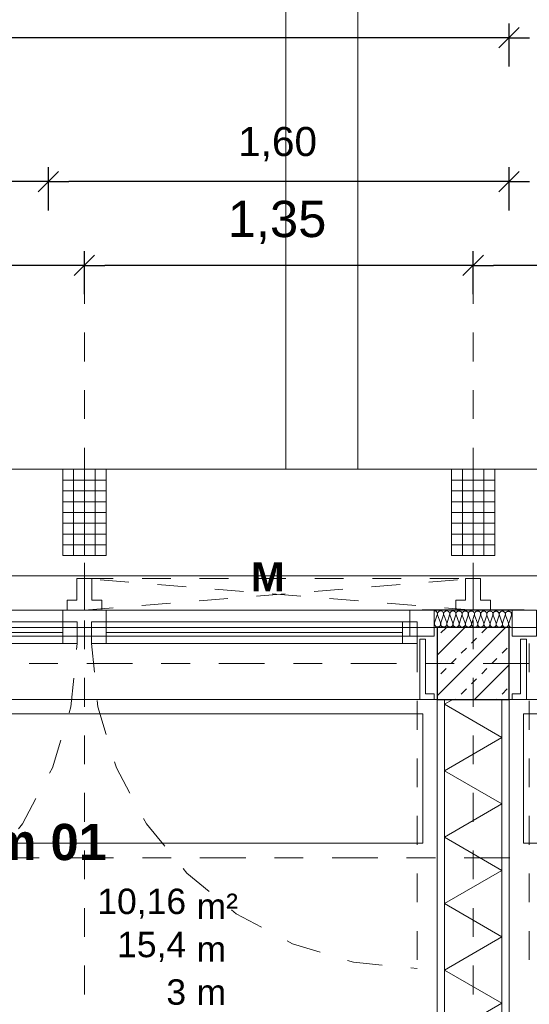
# Model space of a CAD drawing. Header units: metres. Extents: x -45.2 to 14.3, y -31.8 to 10.2.
# Tile 132 of 148: x -15.1 to -13.3, y -1.2 to 2.2. Entities that reach past the tile are written whole.
import ezdxf

# ---------------------------------------------------------------- set-up
doc = ezdxf.new("R2010")
doc.units = ezdxf.units.M
doc.header["$LTSCALE"] = 0.05
for name, pattern in [('1600.2032', [1.6, 0.8, -0.8]), ('Achsen 01', [5.291531, 3.175, -1.058062, 0.352704, -0.705764]), ('gestrichelt - 01', [2, 1, -1]), ('ISO-07 Punktiert', [0.889, 0.127, -0.762]), ('Raster 01', [2, 1, -1]), ('VW-01 Strichlinie kurz', [2, 1, -1])]:
    doc.linetypes.add(name, pattern=pattern)
doc.layers.get('0').update_dxf_attribs({"lineweight": 25})
for name, color, linetype, lineweight, true_color in [('013_Beton und Stahlbetonarbeiten-000 Brüstung', 7, 'Continuous', 9, 0xa6a6a6), ('014_Fassadenarbeiten-000 Aufsicht Betonfertigteile', 7, 'Continuous', 9, 0xc0c0c0), ('014_Fassadenarbeiten-330 mineralische Dämmung', 7, 'Continuous', 9, 0x666666), ('017_Stahlbauarbeiten-000 Aufsicht Dach', 7, 'Continuous', 9, 0xd9d9d9), ('030_Sonnenschutzarbeiten-Bemassung', 7, 'Continuous', 13, 0xff6633), ('030_Sonnenschutzarbeiten-Grundriss', 7, 'Continuous', 13, 0x555555), ('032_Metallarbeiten-Fenster', 7, 'Continuous', 13, 0x444444), ('039_Trockenbauarbeiten-340 Dämmung', 7, 'Continuous', 9, 0xc0c0c0), ('AV1-Achsen', 1, 'Achsen 01', 18, 0xff0000), ('AV1-Einrichtung', 7, 'Continuous', 9, 0xa6a6a6), ('AV1-Raster', 7, 'Raster 01', 9, 0xa6a6a6)]:
    doc.layers.add(name, color=color, linetype=linetype, lineweight=lineweight, true_color=true_color)
for name, color, linetype, lineweight in [('013_Beton und Stahlbetonarbeiten-000 Unterzüge', 7, 'ISO-07 Punktiert', 13), ('013_Beton und Stahlbetonarbeiten-330 Außenstützen', 7, 'Continuous', 25), ('014_Fassadenarbeiten-330 Betonfertigteile vertikal', 7, 'Continuous', 9), ('027_Tischlerarbeiten-330 Innenfensterbänke', 7, 'Continuous', 9), ('030_Sonnenschutzarbeiten-Kasten+Behang', 7, 'Continuous', 5), ('030_Sonnenschutzarbeiten-Motor', 7, 'Continuous', 5), ('039_Trockenbauarbeiten-340 Gipskarton', 7, 'Continuous', 9), ('AV1-Schnitt Achsen', 7, 'Achsen 01', 18), ('AV1-Stempel-Raumstempel', 7, 'Continuous', 9), ('Bemaßung-Bemaßung', 7, 'Continuous', 9)]:
    doc.layers.add(name, color=color, linetype=linetype, lineweight=lineweight)
doc.styles.add('Arial', font='arial.ttf')
doc.styles.add('Arial (bold)', font='arialbd.ttf')

msp = doc.modelspace()

# ---------------------------------------------------------------- linework, layer by layer
at = {"color": 0, "linetype": 'Continuous', "lineweight": 15}
for p, q in [((-13.3396, 2.2104), (-13.4104, 2.1396)), ((-13.4104, 2.1396), (-13.3396, 2.2104)), ((-14.9396, 1.7104), (-15.0104, 1.6396)), ((-15.0104, 1.6396), (-14.9396, 1.7104)), ((-13.3396, 1.7104), (-13.4104, 1.6396)), ((-13.4104, 1.6396), (-13.3396, 1.7104)), ((-14.8146, 1.4188), (-14.8854, 1.3481)), ((-14.8854, 1.3481), (-14.8146, 1.4188)), ((-13.4646, 1.4188), (-13.5354, 1.3481)), ((-13.5354, 1.3481), (-13.4646, 1.4188))]:
    msp.add_line(p, q, dxfattribs=at)
at = {"color": 0, "linetype": 'ByBlock', "lineweight": -2}
for p, q in [((-13.375, 2.175), (-13.4457, 2.175)), ((-13.375, 2.175), (-13.3043, 2.175)), ((-14.975, 1.675), (-15.0457, 1.675)), ((-14.975, 1.675), (-14.9043, 1.675)), ((-13.375, 1.675), (-13.4457, 1.675)), ((-13.375, 1.675), (-13.3043, 1.675)), ((-14.85, 1.3835), (-14.9207, 1.3835)), ((-14.85, 1.3835), (-14.7793, 1.3835)), ((-13.5, 1.3835), (-13.5707, 1.3835)), ((-13.5, 1.3835), (-13.4293, 1.3835))]:
    msp.add_line(p, q, dxfattribs=at)
at = {"layer": '013_Beton und Stahlbetonarbeiten-000 Brüstung'}
for points in [[(-16.075, -0.125), (-16.075, 0.125), (-13.625, 0.125), (-13.625, -0.125)], [(-13.375, -0.125), (-13.375, 0.125), (-10.925, 0.125), (-10.925, -0.125)]]:
    msp.add_lwpolyline(points, close=True, dxfattribs=at)
at = {"layer": '013_Beton und Stahlbetonarbeiten-000 Unterzüge', "linetype": 'VW-01 Strichlinie kurz'}
for points in [[(-13.625, 0.125), (-13.625, -0.125), (-16.075, -0.125), (-16.075, 0.125)], [(-10.925, 0.125), (-10.925, -0.125), (-13.375, -0.125), (-13.375, 0.125)]]:
    msp.add_lwpolyline(points, close=True, dxfattribs=at)
at = {"layer": '013_Beton und Stahlbetonarbeiten-330 Außenstützen', "color": 251, "linetype": 'Continuous', "lineweight": 13, "true_color": 0x4c4c4c}
for p, q in [((-13.3873, 0.125), (-13.625, -0.1127)), ((-13.5287, 0.125), (-13.625, 0.0287)), ((-13.6118, 0.1061), (-13.5941, 0.1237)), ((-13.4704, 0.1061), (-13.4527, 0.1237)), ((-13.5057, 0.0707), (-13.4881, 0.0884)), ((-13.5411, 0.0354), (-13.5234, 0.053)), ((-13.3997, 0.0354), (-13.382, 0.053)), ((-13.5765, 0), (-13.5588, 0.0177)), ((-13.435, 0), (-13.4174, 0.0177)), ((-13.6118, -0.0354), (-13.5941, -0.0177)), ((-13.375, -0.0042), (-13.4958, -0.125)), ((-13.4704, -0.0354), (-13.4527, -0.0177)), ((-13.5057, -0.0707), (-13.4881, -0.053)), ((-13.5411, -0.1061), (-13.5234, -0.0884)), ((-13.3997, -0.1061), (-13.382, -0.0884)), ((-13.56, -0.125), (-13.5588, -0.1237)), ((-13.4186, -0.125), (-13.4174, -0.1237))]:
    msp.add_line(p, q, dxfattribs=at)
at = {"layer": '013_Beton und Stahlbetonarbeiten-330 Außenstützen'}
msp.add_lwpolyline([(-13.375, 0.125), (-13.625, 0.125), (-13.625, -0.125), (-13.375, -0.125)], close=True, dxfattribs=at)
at = {"layer": '014_Fassadenarbeiten-000 Aufsicht Betonfertigteile'}
msp.add_lwpolyline([(-39.455, 0.305), (0.305, 0.305), (0.675, 0.675), (-39.825, 0.675)], close=True, dxfattribs=at)
at = {"layer": '014_Fassadenarbeiten-330 Betonfertigteile vertikal', "color": 8, "linetype": 'Continuous', "lineweight": 9, "true_color": 0x808080}
for p, q in [((-14.8875, 0.675), (-14.8875, 0.375)), ((-14.85, 0.675), (-14.85, 0.375)), ((-14.8125, 0.675), (-14.8125, 0.375)), ((-13.5375, 0.675), (-13.5375, 0.375)), ((-13.5, 0.675), (-13.5, 0.375)), ((-13.4625, 0.675), (-13.4625, 0.375))]:
    msp.add_line(p, q, dxfattribs=at)
at = {"layer": '014_Fassadenarbeiten-330 Betonfertigteile vertikal', "color": 8, "linetype": 'Continuous', "lineweight": 13, "true_color": 0x808080}
for p, q in [((-14.925, 0.6375), (-14.775, 0.6375)), ((-13.575, 0.6375), (-13.425, 0.6375)), ((-14.925, 0.6), (-14.775, 0.6)), ((-13.575, 0.6), (-13.425, 0.6)), ((-14.925, 0.5625), (-14.775, 0.5625)), ((-13.575, 0.5625), (-13.425, 0.5625)), ((-14.925, 0.525), (-14.775, 0.525)), ((-13.575, 0.525), (-13.425, 0.525)), ((-14.925, 0.4875), (-14.775, 0.4875)), ((-13.575, 0.4875), (-13.425, 0.4875)), ((-14.925, 0.45), (-14.775, 0.45)), ((-13.575, 0.45), (-13.425, 0.45)), ((-14.925, 0.4125), (-14.775, 0.4125)), ((-13.575, 0.4125), (-13.425, 0.4125))]:
    msp.add_line(p, q, dxfattribs=at)
at = {"layer": '014_Fassadenarbeiten-330 Betonfertigteile vertikal'}
for points in [[(-14.925, 0.675), (-14.775, 0.675), (-14.775, 0.375), (-14.925, 0.375)], [(-13.575, 0.675), (-13.425, 0.675), (-13.425, 0.375), (-13.575, 0.375)]]:
    msp.add_lwpolyline(points, close=True, dxfattribs=at)
at = {"layer": '014_Fassadenarbeiten-330 mineralische Dämmung'}
for points in [[(-13.6348, 0.1832), (-13.6328, 0.183), (-13.6309, 0.1824), (-13.629, 0.1815), (-13.6274, 0.1803), (-13.6261, 0.1788), (-13.6251, 0.177), (-13.6244, 0.1751), (-13.6241, 0.1731), (-13.6241, 0.1711), (-13.6246, 0.1691), (-13.6337, 0.1412), (-13.6337, 0.1412), (-13.6342, 0.1392), (-13.6342, 0.1372), (-13.6339, 0.1352), (-13.6333, 0.1333), (-13.6323, 0.1316), (-13.6309, 0.13), (-13.6293, 0.1288), (-13.6276, 0.1279), (-13.6256, 0.1273), (-13.6236, 0.1271), (-13.6216, 0.1273), (-13.6197, 0.1278), (-13.6179, 0.1287), (-13.6163, 0.13), (-13.6149, 0.1315), (-13.6139, 0.1332), (-13.6132, 0.1351), (-13.6129, 0.1371), (-13.6129, 0.1391), (-13.6133, 0.141), (-13.6235, 0.1691), (-13.6235, 0.1691), (-13.6239, 0.1711), (-13.624, 0.1731), (-13.6237, 0.1751), (-13.623, 0.177), (-13.6219, 0.1787), (-13.6206, 0.1802), (-13.619, 0.1814), (-13.6172, 0.1823), (-13.6152, 0.1829), (-13.6132, 0.183), (-13.6112, 0.1828), (-13.6093, 0.1823), (-13.6075, 0.1814), (-13.6059, 0.1801), (-13.6046, 0.1786), (-13.6036, 0.1769), (-13.6029, 0.175), (-13.6026, 0.173), (-13.6027, 0.171), (-13.6031, 0.169), (-13.6123, 0.141), (-13.6123, 0.141), (-13.6127, 0.1391), (-13.6128, 0.1371), (-13.6125, 0.1351), (-13.6118, 0.1332), (-13.6108, 0.1314), (-13.6095, 0.1299), (-13.6079, 0.1287), (-13.6061, 0.1278), (-13.6042, 0.1272), (-13.6022, 0.127), (-13.6002, 0.1272), (-13.5982, 0.1277), (-13.5964, 0.1286), (-13.5948, 0.1298), (-13.5935, 0.1313), (-13.5924, 0.1331), (-13.5917, 0.135), (-13.5914, 0.1369), (-13.5915, 0.139), (-13.5919, 0.1409), (-13.6021, 0.169), (-13.6021, 0.169), (-13.6025, 0.171), (-13.6025, 0.173), (-13.6022, 0.175), (-13.6015, 0.1768), (-13.6005, 0.1786), (-13.5991, 0.1801), (-13.5975, 0.1813), (-13.5957, 0.1822), (-13.5938, 0.1827), (-13.5918, 0.1829), (-13.5898, 0.1827), (-13.5879, 0.1822), (-13.5861, 0.1812), (-13.5845, 0.18), (-13.5832, 0.1785), (-13.5821, 0.1767), (-13.5815, 0.1748), (-13.5812, 0.1728), (-13.5812, 0.1708), (-13.5817, 0.1689)], [(-13.6235, 0.1691), (-13.6239, 0.1711), (-13.624, 0.1731), (-13.6237, 0.1751), (-13.623, 0.177), (-13.6219, 0.1787), (-13.6206, 0.1802), (-13.619, 0.1814), (-13.6172, 0.1823), (-13.6152, 0.1829), (-13.6132, 0.183), (-13.6112, 0.1828), (-13.6093, 0.1823), (-13.6075, 0.1814), (-13.6059, 0.1801), (-13.6046, 0.1786), (-13.6036, 0.1769), (-13.6029, 0.175), (-13.6026, 0.173), (-13.6027, 0.171), (-13.6031, 0.169), (-13.6123, 0.141), (-13.6123, 0.141), (-13.6127, 0.1391), (-13.6128, 0.1371), (-13.6125, 0.1351), (-13.6118, 0.1332), (-13.6108, 0.1314), (-13.6095, 0.1299), (-13.6079, 0.1287), (-13.6061, 0.1278), (-13.6042, 0.1272), (-13.6022, 0.127), (-13.6002, 0.1272), (-13.5982, 0.1277), (-13.5964, 0.1286), (-13.5948, 0.1298), (-13.5935, 0.1313), (-13.5924, 0.1331), (-13.5917, 0.135), (-13.5914, 0.1369), (-13.5915, 0.139), (-13.5919, 0.1409), (-13.6021, 0.169), (-13.6021, 0.169), (-13.6025, 0.171), (-13.6025, 0.173), (-13.6022, 0.175), (-13.6015, 0.1768), (-13.6005, 0.1786), (-13.5991, 0.1801), (-13.5975, 0.1813), (-13.5957, 0.1822), (-13.5938, 0.1827), (-13.5918, 0.1829), (-13.5898, 0.1827), (-13.5879, 0.1822), (-13.5861, 0.1812), (-13.5845, 0.18), (-13.5832, 0.1785), (-13.5821, 0.1767), (-13.5815, 0.1748), (-13.5812, 0.1728), (-13.5812, 0.1708), (-13.5817, 0.1689), (-13.5908, 0.1409), (-13.5908, 0.1409), (-13.5913, 0.139), (-13.5914, 0.1369), (-13.591, 0.1349), (-13.5904, 0.1331), (-13.5894, 0.1313), (-13.588, 0.1298), (-13.5864, 0.1286), (-13.5847, 0.1276), (-13.5827, 0.1271), (-13.5807, 0.1269), (-13.5787, 0.127), (-13.5768, 0.1276), (-13.575, 0.1285), (-13.5734, 0.1297), (-13.572, 0.1312), (-13.571, 0.1329), (-13.5703, 0.1348), (-13.57, 0.1368), (-13.57, 0.1388), (-13.5704, 0.1408), (-13.5806, 0.1689), (-13.5806, 0.1689), (-13.581, 0.1708), (-13.5811, 0.1728), (-13.5808, 0.1748), (-13.5801, 0.1767), (-13.579, 0.1784), (-13.5777, 0.1799), (-13.5761, 0.1812), (-13.5743, 0.1821), (-13.5723, 0.1826), (-13.5703, 0.1828), (-13.5683, 0.1826), (-13.5664, 0.182), (-13.5646, 0.1811), (-13.563, 0.1799), (-13.5617, 0.1783), (-13.5607, 0.1766), (-13.56, 0.1747), (-13.5597, 0.1727), (-13.5598, 0.1707), (-13.5602, 0.1687), (-13.5694, 0.1408), (-13.5694, 0.1408), (-13.5698, 0.1388), (-13.5699, 0.1368), (-13.5696, 0.1348), (-13.5689, 0.1329), (-13.5679, 0.1312), (-13.5666, 0.1297), (-13.565, 0.1284), (-13.5632, 0.1275), (-13.5613, 0.1269), (-13.5593, 0.1267), (-13.5573, 0.1269), (-13.5553, 0.1275), (-13.5535, 0.1284), (-13.5519, 0.1296), (-13.5506, 0.1311), (-13.5495, 0.1328), (-13.5488, 0.1347), (-13.5485, 0.1367), (-13.5486, 0.1387), (-13.549, 0.1407), (-13.5592, 0.1687), (-13.5592, 0.1687), (-13.5596, 0.1707), (-13.5596, 0.1727), (-13.5593, 0.1747), (-13.5586, 0.1766), (-13.5576, 0.1783), (-13.5562, 0.1798), (-13.5546, 0.181), (-13.5528, 0.1819), (-13.5509, 0.1825), (-13.5489, 0.1827), (-13.5469, 0.1825), (-13.545, 0.1819), (-13.5432, 0.181), (-13.5416, 0.1797), (-13.5403, 0.1782), (-13.5392, 0.1765), (-13.5386, 0.1746), (-13.5383, 0.1726), (-13.5383, 0.1706), (-13.5388, 0.1686), (-13.5479, 0.1407), (-13.5479, 0.1407), (-13.5484, 0.1387), (-13.5485, 0.1367), (-13.5481, 0.1347), (-13.5475, 0.1328), (-13.5465, 0.1311), (-13.5451, 0.1295), (-13.5435, 0.1283), (-13.5418, 0.1274), (-13.5398, 0.1268), (-13.5378, 0.1266), (-13.5358, 0.1268), (-13.5339, 0.1273), (-13.5321, 0.1282), (-13.5305, 0.1295), (-13.5291, 0.131), (-13.5281, 0.1327), (-13.5274, 0.1346), (-13.5271, 0.1366), (-13.5271, 0.1386), (-13.5275, 0.1405), (-13.5377, 0.1686), (-13.5377, 0.1686), (-13.5381, 0.1706), (-13.5382, 0.1726), (-13.5379, 0.1746), (-13.5372, 0.1765), (-13.5361, 0.1782), (-13.5348, 0.1797), (-13.5332, 0.1809), (-13.5314, 0.1818), (-13.5294, 0.1824), (-13.5274, 0.1825), (-13.5254, 0.1823), (-13.5235, 0.1818), (-13.5217, 0.1808), (-13.5201, 0.1796), (-13.5188, 0.1781), (-13.5178, 0.1764), (-13.5171, 0.1745), (-13.5168, 0.1725), (-13.5169, 0.1704), (-13.5173, 0.1685), (-13.5265, 0.1405), (-13.5265, 0.1405), (-13.5269, 0.1386), (-13.527, 0.1366), (-13.5267, 0.1346), (-13.526, 0.1327), (-13.525, 0.1309), (-13.5237, 0.1294), (-13.5221, 0.1282), (-13.5203, 0.1272), (-13.5184, 0.1267), (-13.5164, 0.1265), (-13.5144, 0.1267), (-13.5124, 0.1272), (-13.5106, 0.1281), (-13.509, 0.1293), (-13.5077, 0.1308), (-13.5066, 0.1326), (-13.5059, 0.1344), (-13.5056, 0.1364), (-13.5057, 0.1384), (-13.5061, 0.1404), (-13.5163, 0.1685), (-13.5163, 0.1685), (-13.5167, 0.1704), (-13.5167, 0.1725), (-13.5164, 0.1744), (-13.5157, 0.1763), (-13.5147, 0.1781), (-13.5133, 0.1796), (-13.5117, 0.1808), (-13.5099, 0.1817), (-13.508, 0.1822), (-13.506, 0.1824), (-13.504, 0.1822), (-13.5021, 0.1816), (-13.5003, 0.1807), (-13.4987, 0.1795), (-13.4974, 0.178), (-13.4963, 0.1762), (-13.4957, 0.1743), (-13.4954, 0.1723), (-13.4954, 0.1703), (-13.4959, 0.1684), (-13.505, 0.1404), (-13.505, 0.1404), (-13.5055, 0.1384), (-13.5056, 0.1364), (-13.5052, 0.1344), (-13.5046, 0.1325), (-13.5036, 0.1308), (-13.5022, 0.1293), (-13.5006, 0.128), (-13.4989, 0.1271), (-13.4969, 0.1266), (-13.4949, 0.1263), (-13.4929, 0.1265), (-13.491, 0.1271), (-13.4892, 0.128), (-13.4876, 0.1292), (-13.4862, 0.1307), (-13.4852, 0.1324), (-13.4845, 0.1343), (-13.4842, 0.1363), (-13.4842, 0.1383), (-13.4846, 0.1403), (-13.4948, 0.1684), (-13.4948, 0.1684), (-13.4952, 0.1703), (-13.4953, 0.1723), (-13.495, 0.1743), (-13.4943, 0.1762), (-13.4932, 0.1779), (-13.4919, 0.1794), (-13.4903, 0.1807), (-13.4885, 0.1816), (-13.4865, 0.1821), (-13.4845, 0.1823), (-13.4825, 0.1821), (-13.4806, 0.1815), (-13.4788, 0.1806), (-13.4772, 0.1794), (-13.4759, 0.1778), (-13.4749, 0.1761), (-13.4742, 0.1742), (-13.4739, 0.1722), (-13.474, 0.1702), (-13.4744, 0.1682), (-13.4836, 0.1403), (-13.4836, 0.1403), (-13.484, 0.1383), (-13.4841, 0.1363), (-13.4838, 0.1343), (-13.4831, 0.1324), (-13.4821, 0.1307), (-13.4808, 0.1292), (-13.4792, 0.1279), (-13.4774, 0.127), (-13.4755, 0.1264), (-13.4735, 0.1262), (-13.4715, 0.1264), (-13.4695, 0.127), (-13.4677, 0.1279), (-13.4661, 0.1291), (-13.4648, 0.1306), (-13.4637, 0.1323), (-13.463, 0.1342), (-13.4627, 0.1362), (-13.4628, 0.1382), (-13.4632, 0.1402), (-13.4734, 0.1682), (-13.4734, 0.1682), (-13.4738, 0.1702), (-13.4738, 0.1722), (-13.4735, 0.1742), (-13.4728, 0.1761), (-13.4718, 0.1778), (-13.4704, 0.1793), (-13.4688, 0.1805), (-13.467, 0.1814), (-13.4651, 0.182), (-13.4631, 0.1822), (-13.4611, 0.182), (-13.4592, 0.1814), (-13.4574, 0.1805), (-13.4558, 0.1792), (-13.4545, 0.1777), (-13.4534, 0.176), (-13.4528, 0.1741), (-13.4525, 0.1721), (-13.4525, 0.1701), (-13.453, 0.1681), (-13.4621, 0.1402), (-13.4621, 0.1402), (-13.4626, 0.1382), (-13.4627, 0.1362), (-13.4623, 0.1342), (-13.4617, 0.1323), (-13.4607, 0.1306), (-13.4593, 0.129), (-13.4577, 0.1278), (-13.456, 0.1269), (-13.454, 0.1263), (-13.452, 0.1261), (-13.45, 0.1263), (-13.4481, 0.1268), (-13.4463, 0.1277), (-13.4447, 0.129), (-13.4433, 0.1305), (-13.4423, 0.1322), (-13.4416, 0.1341), (-13.4413, 0.1361), (-13.4413, 0.1381), (-13.4417, 0.14), (-13.4519, 0.1681), (-13.4519, 0.1681), (-13.4523, 0.1701), (-13.4524, 0.1721), (-13.4521, 0.1741), (-13.4514, 0.176), (-13.4503, 0.1777), (-13.449, 0.1792), (-13.4474, 0.1804), (-13.4456, 0.1813), (-13.4437, 0.1819), (-13.4416, 0.182), (-13.4396, 0.1818), (-13.4377, 0.1813), (-13.4359, 0.1803), (-13.4343, 0.1791), (-13.433, 0.1776), (-13.432, 0.1758), (-13.4313, 0.1739), (-13.431, 0.172), (-13.4311, 0.1699), (-13.4315, 0.168), (-13.4407, 0.14), (-13.4407, 0.14), (-13.4411, 0.1381), (-13.4412, 0.1361), (-13.4409, 0.1341), (-13.4402, 0.1322), (-13.4392, 0.1304), (-13.4379, 0.1289), (-13.4363, 0.1277), (-13.4345, 0.1267), (-13.4326, 0.1262), (-13.4306, 0.126), (-13.4286, 0.1261), (-13.4266, 0.1267), (-13.4248, 0.1276), (-13.4232, 0.1288), (-13.4219, 0.1303), (-13.4208, 0.1321), (-13.4202, 0.1339), (-13.4198, 0.1359), (-13.4199, 0.1379), (-13.4203, 0.1399), (-13.4305, 0.168), (-13.4305, 0.168), (-13.4309, 0.1699), (-13.4309, 0.172), (-13.4306, 0.1739), (-13.4299, 0.1758), (-13.4289, 0.1776), (-13.4275, 0.1791), (-13.4259, 0.1803), (-13.4241, 0.1812), (-13.4222, 0.1817), (-13.4202, 0.1819), (-13.4182, 0.1817), (-13.4163, 0.1811), (-13.4145, 0.1802), (-13.4129, 0.179), (-13.4116, 0.1775), (-13.4105, 0.1757), (-13.4099, 0.1738), (-13.4096, 0.1718), (-13.4096, 0.1698), (-13.4101, 0.1679), (-13.4192, 0.1399), (-13.4192, 0.1399), (-13.4197, 0.1379), (-13.4198, 0.1359), (-13.4195, 0.1339), (-13.4188, 0.132), (-13.4178, 0.1303), (-13.4164, 0.1288), (-13.4148, 0.1275), (-13.4131, 0.1266), (-13.4111, 0.126), (-13.4091, 0.1258), (-13.4071, 0.126), (-13.4052, 0.1266), (-13.4034, 0.1275), (-13.4018, 0.1287), (-13.4004, 0.1302), (-13.3994, 0.1319), (-13.3987, 0.1338), (-13.3984, 0.1358), (-13.3984, 0.1378), (-13.3988, 0.1398), (-13.409, 0.1678), (-13.409, 0.1678), (-13.4095, 0.1698), (-13.4095, 0.1718), (-13.4092, 0.1738), (-13.4085, 0.1757), (-13.4074, 0.1774), (-13.4061, 0.1789), (-13.4045, 0.1802), (-13.4027, 0.1811), (-13.4008, 0.1816), (-13.3987, 0.1818), (-13.3967, 0.1816), (-13.3948, 0.181), (-13.393, 0.1801), (-13.3914, 0.1788), (-13.3901, 0.1773), (-13.3891, 0.1756), (-13.3884, 0.1737), (-13.3881, 0.1717), (-13.3882, 0.1697), (-13.3886, 0.1677), (-13.3978, 0.1398), (-13.3978, 0.1398), (-13.3982, 0.1378), (-13.3983, 0.1358), (-13.398, 0.1338), (-13.3973, 0.1319), (-13.3963, 0.1302), (-13.395, 0.1287), (-13.3934, 0.1274), (-13.3916, 0.1265), (-13.3897, 0.1259), (-13.3877, 0.1257), (-13.3857, 0.1259), (-13.3837, 0.1264), (-13.3819, 0.1273), (-13.3803, 0.1286), (-13.379, 0.1301), (-13.3779, 0.1318), (-13.3773, 0.1337), (-13.3769, 0.1357), (-13.377, 0.1377), (-13.3774, 0.1397)], [(-13.4305, 0.168), (-13.4309, 0.1698), (-13.431, 0.1718), (-13.4307, 0.1737), (-13.4301, 0.1755), (-13.4292, 0.1772), (-13.428, 0.1787), (-13.4265, 0.1799), (-13.4265, 0.1799), (-13.4248, 0.1809), (-13.423, 0.1815), (-13.4212, 0.1819), (-13.4192, 0.1819), (-13.4174, 0.1815), (-13.4156, 0.1808), (-13.4139, 0.1798), (-13.4139, 0.1798), (-13.4125, 0.1786), (-13.4113, 0.1771), (-13.4104, 0.1754), (-13.4098, 0.1735), (-13.4096, 0.1716), (-13.4096, 0.1697), (-13.4101, 0.1679), (-13.4192, 0.1399), (-13.4192, 0.1399), (-13.4197, 0.138), (-13.4198, 0.1361), (-13.4195, 0.1342), (-13.4189, 0.1324), (-13.418, 0.1307), (-13.4168, 0.1292), (-13.4154, 0.1279), (-13.4154, 0.1279), (-13.4138, 0.1269), (-13.412, 0.1262), (-13.4101, 0.1259), (-13.4082, 0.1259), (-13.4063, 0.1262), (-13.4045, 0.1269), (-13.4028, 0.1278), (-13.4028, 0.1278), (-13.4014, 0.1291), (-13.4002, 0.1306), (-13.3992, 0.1323), (-13.3986, 0.1341), (-13.3984, 0.136), (-13.3984, 0.1379), (-13.3988, 0.1398), (-13.409, 0.1678), (-13.409, 0.1678), (-13.4094, 0.1697), (-13.4095, 0.1716), (-13.4092, 0.1735), (-13.4086, 0.1754), (-13.4077, 0.177), (-13.4065, 0.1785), (-13.405, 0.1798), (-13.405, 0.1798), (-13.4034, 0.1808), (-13.4016, 0.1814), (-13.3997, 0.1818), (-13.3978, 0.1817), (-13.3959, 0.1814), (-13.3941, 0.1807), (-13.3925, 0.1797), (-13.3925, 0.1797), (-13.391, 0.1784), (-13.3898, 0.1769), (-13.3889, 0.1752), (-13.3884, 0.1734), (-13.3881, 0.1715), (-13.3882, 0.1696), (-13.3886, 0.1677), (-13.3978, 0.1398), (-13.3978, 0.1398), (-13.3982, 0.1379), (-13.3983, 0.136), (-13.3981, 0.1341), (-13.3975, 0.1323), (-13.3966, 0.1306), (-13.3954, 0.1291), (-13.394, 0.1278), (-13.394, 0.1278), (-13.3923, 0.1268), (-13.3905, 0.1261), (-13.3886, 0.1258), (-13.3867, 0.1258), (-13.3848, 0.1261), (-13.383, 0.1268), (-13.3814, 0.1277), (-13.3814, 0.1277), (-13.3799, 0.129), (-13.3787, 0.1305), (-13.3778, 0.1322), (-13.3772, 0.134), (-13.3769, 0.1359), (-13.377, 0.1378), (-13.3774, 0.1397), (-13.3876, 0.1677), (-13.3876, 0.1677), (-13.388, 0.1696), (-13.3881, 0.1715), (-13.3878, 0.1734), (-13.3872, 0.1752), (-13.3863, 0.1769), (-13.3851, 0.1784), (-13.3836, 0.1797), (-13.3836, 0.1797), (-13.3819, 0.1806), (-13.3801, 0.1813), (-13.3783, 0.1816), (-13.3763, 0.1816), (-13.3745, 0.1813), (-13.3727, 0.1806), (-13.371, 0.1796), (-13.371, 0.1796), (-13.3696, 0.1783), (-13.3684, 0.1768), (-13.3675, 0.1751), (-13.3669, 0.1733), (-13.3667, 0.1714), (-13.3667, 0.1695), (-13.3672, 0.1676), (-13.3763, 0.1397), (-13.3763, 0.1397), (-13.3768, 0.1378), (-13.3769, 0.1359), (-13.3766, 0.1339), (-13.376, 0.1321), (-13.3751, 0.1304), (-13.3739, 0.1289), (-13.3725, 0.1276), (-13.3708, 0.1266), (-13.369, 0.126), (-13.3671, 0.1256), (-13.3652, 0.1256)], [(-13.3649, 0.1767), (-13.3658, 0.175), (-13.3664, 0.1732), (-13.3666, 0.1713), (-13.3665, 0.1695), (-13.3661, 0.1676), (-13.3649, 0.1643)]]:
    msp.add_lwpolyline(points, dxfattribs=at)
at = {"layer": '017_Stahlbauarbeiten-000 Aufsicht Dach'}
for points in [[(-15.55, 0.675), (-15.55, 7.3929), (-14.15, 7.3929), (-14.15, 0.675)], [(-14.15, 7.3929), (-13.9, 7.3929), (-13.9, 0.675), (-14.15, 0.675)]]:
    msp.add_lwpolyline(points, close=True, dxfattribs=at)
at = {"layer": '027_Tischlerarbeiten-330 Innenfensterbänke'}
for points in [[(-13.635, -0.125), (-13.635, -0.105), (-13.665, -0.105), (-13.665, 0.085), (-13.685, 0.085), (-13.685, -0.125)], [(-13.365, -0.125), (-13.365, -0.105), (-13.335, -0.105), (-13.335, 0.085), (-13.315, 0.085), (-13.315, -0.125)]]:
    msp.add_lwpolyline(points, close=True, dxfattribs=at)
at = {"layer": '030_Sonnenschutzarbeiten-Bemassung', "color": 0, "lineweight": -2}
for p, q in [((-14.85, 1.2835), (-14.85, 1.4335)), ((-14.85, 1.2835), (-14.85, 1.4335)), ((-13.5, 1.2835), (-13.5, 1.4335)), ((-13.5, 1.2835), (-13.5, 1.4335)), ((-14.9207, 1.3835), (-16.1293, 1.3835)), ((-13.5707, 1.3835), (-14.7793, 1.3835)), ((-12.2207, 1.3835), (-13.4293, 1.3835))]:
    msp.add_line(p, q, dxfattribs=at)
at = {"layer": '030_Sonnenschutzarbeiten-Grundriss', "color": 251, "true_color": 0x555555}
for points in [[(-14.85, 0.295), (-14.876, 0.295), (-14.876, 0.22), (-14.91, 0.22), (-14.91, 0.185), (-14.85, 0.185)], [(-14.85, 0.295), (-14.824, 0.295), (-14.824, 0.22), (-14.79, 0.22), (-14.79, 0.185), (-14.85, 0.185)], [(-13.5, 0.295), (-13.526, 0.295), (-13.526, 0.22), (-13.56, 0.22), (-13.56, 0.185), (-13.5, 0.185)], [(-13.5, 0.295), (-13.474, 0.295), (-13.474, 0.22), (-13.44, 0.22), (-13.44, 0.185), (-13.5, 0.185)]]:
    msp.add_lwpolyline(points, close=True, dxfattribs=at)
at = {"layer": '030_Sonnenschutzarbeiten-Kasten+Behang', "color": 1, "linetype": '1600.2032', "lineweight": 18, "true_color": 0xff0000}
for p, q in [((-14.85, 0.185), (-13.5, 0.295)), ((-13.5, 0.185), (-14.85, 0.295))]:
    msp.add_line(p, q, dxfattribs=at)
at = {"layer": '030_Sonnenschutzarbeiten-Kasten+Behang', "color": 1, "linetype": 'Continuous', "lineweight": 18, "true_color": 0xff0000}
for points in [[(-14.876, 0.22), (-14.91, 0.22), (-14.91, 0.185), (-14.85, 0.185), (-14.85, 0.295), (-14.876, 0.295)], [(-14.824, 0.22), (-14.79, 0.22), (-14.79, 0.185), (-14.85, 0.185), (-14.85, 0.295), (-14.824, 0.295)], [(-13.526, 0.22), (-13.56, 0.22), (-13.56, 0.185), (-13.5, 0.185), (-13.5, 0.295), (-13.526, 0.295)], [(-13.474, 0.22), (-13.44, 0.22), (-13.44, 0.185), (-13.5, 0.185), (-13.5, 0.295), (-13.474, 0.295)]]:
    msp.add_lwpolyline(points, close=True, dxfattribs=at)
at = {"layer": '030_Sonnenschutzarbeiten-Kasten+Behang', "color": 1, "linetype": '1600.2032', "lineweight": 18, "true_color": 0xff0000}
msp.add_lwpolyline([(-13.5, 0.185), (-14.85, 0.185), (-14.85, 0.295), (-13.5, 0.295)], close=True, dxfattribs=at)
at = {"layer": '032_Metallarbeiten-Fenster', "color": 7, "lineweight": 18}
for p, q in [((-15.955, 0.1075), (-14.925, 0.1075)), ((-13.745, 0.1075), (-14.775, 0.1075))]:
    msp.add_line(p, q, dxfattribs=at)
at = {"layer": '032_Metallarbeiten-Fenster', "color": 7, "linetype": 'gestrichelt - 01', "lineweight": 18}
for p, q in [((-13.695, 0.07), (-13.695, -1.06)), ((-13.305, 0.07), (-13.305, -1.06))]:
    msp.add_line(p, q, dxfattribs=at)
at = {"layer": '032_Metallarbeiten-Fenster', "color": 7, "lineweight": 18}
for points in [[(-15.98, 0.095), (-15.98, 0.185), (-13.72, 0.185), (-13.72, 0.095)], [(-14.925, 0.185), (-14.775, 0.185), (-14.775, 0.095), (-14.925, 0.095)], [(-13.72, 0.185), (-13.72, 0.095), (-13.635, 0.095), (-13.635, 0.185)], [(-13.365, 0.095), (-13.28, 0.095), (-13.28, 0.185), (-13.365, 0.185)], [(-15.955, 0.145), (-14.925, 0.145), (-14.925, 0.07), (-15.955, 0.07)], [(-14.925, 0.145), (-14.875, 0.145), (-14.875, 0.07), (-14.925, 0.07)], [(-14.775, 0.145), (-14.825, 0.145), (-14.825, 0.07), (-14.775, 0.07)], [(-13.745, 0.145), (-14.775, 0.145), (-14.775, 0.07), (-13.745, 0.07)], [(-13.695, 0.145), (-13.745, 0.145), (-13.745, 0.07), (-13.695, 0.07)]]:
    msp.add_lwpolyline(points, close=True, dxfattribs=at)
at = {"layer": '032_Metallarbeiten-Fenster', "color": 7, "linetype": 'Continuous', "lineweight": 9}
msp.add_lwpolyline([(-13.3231, 0.185), (-13.6769, 0.185), (-13.6769, 0.187), (-13.3231, 0.187)], close=True, dxfattribs=at)
at = {"layer": '032_Metallarbeiten-Fenster', "color": 7, "linetype": 'gestrichelt - 01', "lineweight": 18}
for points in [[(-16.005, -1.06), (-15.7845, -1.0383), (-15.5726, -0.974), (-15.3772, -0.8696), (-15.206, -0.729), (-15.0654, -0.5578), (-14.961, -0.3624), (-14.8967, -0.1505), (-14.875, 0.07)], [(-14.825, 0.07), (-14.8033, -0.1505), (-14.739, -0.3624), (-14.6346, -0.5578), (-14.494, -0.729), (-14.3228, -0.8696), (-14.1274, -0.974), (-13.9155, -1.0383), (-13.695, -1.06)]]:
    msp.add_lwpolyline(points, dxfattribs=at)
at = {"layer": '039_Trockenbauarbeiten-340 Dämmung'}
msp.add_lwpolyline([(-13.4, -3.375), (-13.4, -0.125), (-13.6, -0.125), (-13.6, -3.375)], close=True, dxfattribs=at)
msp.add_lwpolyline([(-13.6, -1.2965), (-13.4, -1.1811), (-13.6, -1.0656), (-13.4, -0.9501), (-13.6, -0.8347), (-13.4, -0.7192), (-13.6, -0.6037), (-13.4, -0.4882), (-13.6, -0.3728), (-13.4, -0.2573), (-13.6, -0.1418), (-13.5708, -0.125)], dxfattribs=at)
at = {"layer": '039_Trockenbauarbeiten-340 Gipskarton'}
for points in [[(-13.625, -3.375), (-13.6, -3.375), (-13.6, -0.125), (-13.625, -0.125)], [(-13.4, -3.375), (-13.375, -3.375), (-13.375, -0.125), (-13.4, -0.125)]]:
    msp.add_lwpolyline(points, close=True, dxfattribs=at)
at = {"layer": 'AV1-Achsen'}
msp.add_line((-43.2844, 0), (4.2656, 0), dxfattribs=at)
at = {"layer": 'AV1-Einrichtung'}
for points in [[(-16.025, -0.175), (-13.675, -0.175), (-13.675, -0.625), (-16.025, -0.625)], [(-13.325, -0.175), (-10.975, -0.175), (-10.975, -0.625), (-13.325, -0.625)]]:
    msp.add_lwpolyline(points, close=True, dxfattribs=at)
at = {"layer": 'AV1-Raster'}
for p, q in [((-14.85, -22.95), (-14.85, 1.35)), ((-13.5, -22.95), (-13.5, 1.35))]:
    msp.add_line(p, q, dxfattribs=at)
at = {"layer": 'AV1-Schnitt Achsen'}
msp.add_line((-43.35, -0.675), (4.2, -0.675), dxfattribs=at)
at = {"layer": 'Bemaßung-Bemaßung', "color": 0, "lineweight": -2}
for p, q in [((-13.375, 2.075), (-13.375, 2.225)), ((-13.375, 2.075), (-13.375, 2.225)), ((-13.4457, 2.175), (-16.0043, 2.175))]:
    msp.add_line(p, q, dxfattribs=at)
at = {"layer": 'Bemaßung-Bemaßung', "color": 0, "linetype": 'Continuous', "lineweight": -2}
for p, q in [((-14.975, 1.575), (-14.975, 1.725)), ((-14.975, 1.575), (-14.975, 1.725)), ((-13.375, 1.575), (-13.375, 1.725)), ((-13.375, 1.575), (-13.375, 1.725)), ((-15.0457, 1.675), (-16.0043, 1.675)), ((-13.4457, 1.675), (-14.9043, 1.675))]:
    msp.add_line(p, q, dxfattribs=at)
at = {"layer": 'Defpoints', "color": 0, "lineweight": 0}
for p, q in [((-13.375, 2.175), (-13.375, 2.175)), ((-14.975, 1.675), (-14.975, 1.675)), ((-13.375, 1.675), (-13.375, 1.675)), ((-14.85, 1.3835), (-14.85, 1.3835)), ((-13.5, 1.3835), (-13.5, 1.3835)), ((-14.85, 0.675), (-14.85, 0.675)), ((-14.85, 0.675), (-14.85, 0.675)), ((-13.575, 0.675), (-13.575, 0.675)), ((-13.575, 0.675), (-13.575, 0.675)), ((-13.425, 0.675), (-13.425, 0.675)), ((-13.425, 0.675), (-13.425, 0.675)), ((-13.5, 0.375), (-13.5, 0.375)), ((-13.5, 0.375), (-13.5, 0.375)), ((-13.625, -0.125), (-13.625, -0.125)), ((-13.375, -0.125), (-13.375, -0.125)), ((-13.375, -0.125), (-13.375, -0.125)), ((-13.375, -0.125), (-13.375, -0.125)), ((-13.375, -0.125), (-13.375, -0.125))]:
    msp.add_line(p, q, dxfattribs=at)

# ---------------------------------------------------------------- texts
at = {"layer": '030_Sonnenschutzarbeiten-Bemassung', "color": 0, "insert": (-14.3525, 1.4587), "char_height": 0.12609, "attachment_point": 7, "style": 'Arial'}
msp.add_mtext('1,35', dxfattribs=at)
at = {"layer": '030_Sonnenschutzarbeiten-Motor', "color": 255, "insert": (-14.272, 0.2508), "char_height": 0.1009, "attachment_point": 7, "style": 'Arial (bold)'}
msp.add_mtext('M', dxfattribs=at)
at = {"layer": 'AV1-Stempel-Raumstempel', "attachment_point": 7}
for s, insert, char_height, style in [('Ruheraum 01', (-15.8879, -0.6853), 0.12609, 'Arial (bold)'), ('10,16', (-14.8054, -0.8872), 0.08826, 'Arial'), ('m²', (-14.4607, -0.8879), 0.08826, 'Arial'), ('15,4', (-14.7366, -1.0372), 0.08826, 'Arial'), ('m', (-14.4607, -1.0368), 0.0883, 'Arial'), ('3', (-14.5655, -1.1872), 0.0883, 'Arial'), ('m', (-14.4607, -1.1868), 0.0883, 'Arial')]:
    msp.add_mtext(s, dxfattribs=dict(at, insert=insert, char_height=char_height, style=style))
at = {"layer": 'Bemaßung-Bemaßung', "color": 0, "insert": (-14.3164, 1.7452), "char_height": 0.10087, "attachment_point": 7, "style": 'Arial'}
msp.add_mtext('1,60', dxfattribs=at)

doc.saveas('drawing.dxf')
